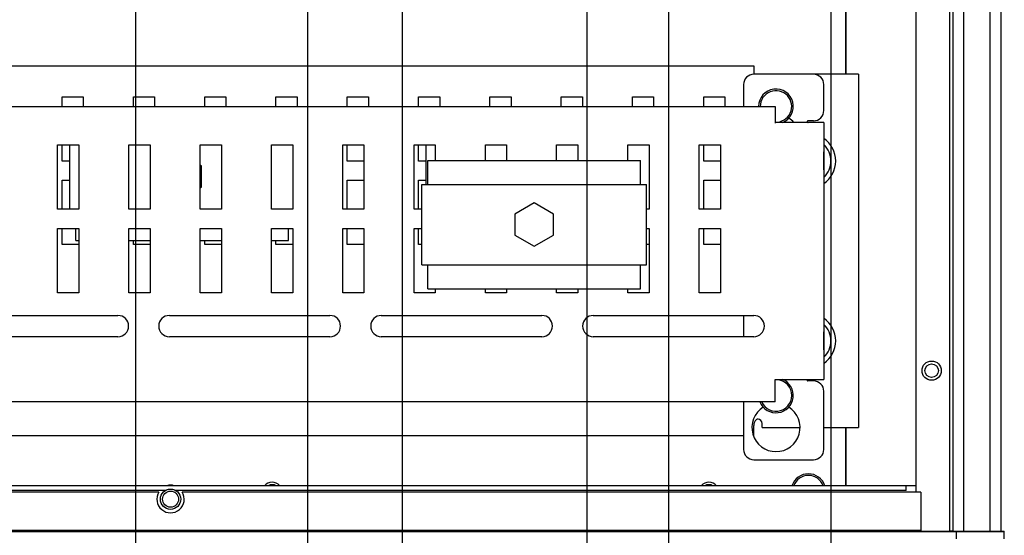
# Paper-space layout 'SUBMITTAL_E1H_1_2' of a CAD drawing. Header units: millimetres. Extents: x 0 to 841, y 0 to 594.
# Tile 19 of 30: x 370 to 447, y 344 to 384. Entities that reach past the tile are written whole.
import ezdxf

# ---------------------------------------------------------------- set-up
doc = ezdxf.new("R2010")
doc.units = ezdxf.units.MM
doc.header["$LTSCALE"] = 46.255
doc.layers.get('0').update_dxf_attribs({"linetype": 'CONTINUOUS'})
for name, color, linetype in [('002___PRT_ALL_AXES', 7, 'CONTINUOUS'), ('02___PRT_ALL_AXES', 7, 'CONTINUOUS'), ('ROUNDS', 7, 'CONTINUOUS')]:
    doc.layers.add(name, color=color, linetype=linetype)
doc.styles.get("Standard").update_dxf_attribs({"font": 'txt', "width": 0.725})
doc.dimstyles.new('DIMSTYLE_4', dxfattribs={"dimtxt": 3.5, "dimasz": 4.8, "dimexe": 3.2, "dimexo": 1.6, "dimgap": 0.875, "dimtad": 0, "dimtih": 1, "dimtoh": 1, "dimdec": 1, "dimzin": 0, "dimdsep": 46, "dimtxsty": 'STANDARD', "dimblk": 'CLOSED', "dimblk1": 'CLOSED', "dimblk2": 'CLOSED', "dimcen": 0.09, "dimadec": 0, "dimazin": 0, "dimtp": 0.4, "dimtm": 0.4, "dimtfac": 1, "dimtdec": 1, "dimtofl": 0, "dimtmove": 0, "dimatfit": 3, "dimldrblk": 'CLOSED', "dimfxl": 1, "dimtolj": 1, "dimtzin": 0, "dimarcsym": 0})

# ---------------------------------------------------------------- blocks, each defined once
blk = doc.blocks.new('*D48')
at = {"color": 2, "linetype": 'CONTINUOUS'}
for p, q in [((358.178, 444.288), (358.178, 435.288)), ((358.178, 435.288), (364.141, 431.474)), ((364.141, 431.474), (364.141, 265.634))]:
    blk.add_line(p, q, dxfattribs=at)
at = {"color": 2, "linetype": 'CONTINUOUS', "insert": (362.391, 263.884), "char_height": 3.5, "width": 12.6875, "attachment_point": 3, "rotation": 90, "line_spacing_factor": 0.9}
blk.add_mtext('248\\P[9.8]', dxfattribs=at)
blk = doc.blocks.new('_CLOSED')
at = {"color": 0, "linetype": 'BYBLOCK'}
for p, q in [((0, 0), (-1, 0.167)), ((-1, 0.167), (-1, -0.167)), ((-1, -0.167), (0, 0)), ((-1, 0), (0, 0))]:
    blk.add_line(p, q, dxfattribs=at)
blk = doc.blocks.new('*D49')
at = {"color": 2, "linetype": 'CONTINUOUS'}
blk.add_line((378.928, 444.288), (378.928, 265.634), dxfattribs=at)
at = {"color": 2, "linetype": 'CONTINUOUS', "insert": (377.178, 263.884), "char_height": 3.5, "width": 15.225, "attachment_point": 3, "rotation": 90, "line_spacing_factor": 0.9}
blk.add_mtext('331\\P[13.0]', dxfattribs=at)
blk = doc.blocks.new('*D50')
at = {"color": 2, "linetype": 'CONTINUOUS'}
blk.add_line((399.678, 444.288), (399.678, 265.634), dxfattribs=at)
at = {"color": 2, "linetype": 'CONTINUOUS', "insert": (397.928, 263.884), "char_height": 3.5, "width": 15.225, "attachment_point": 3, "rotation": 90, "line_spacing_factor": 0.9}
blk.add_mtext('414\\P[16.3]', dxfattribs=at)
blk = doc.blocks.new('*D51')
at = {"color": 2, "linetype": 'CONTINUOUS'}
blk.add_line((420.428, 444.288), (420.428, 265.634), dxfattribs=at)
at = {"color": 2, "linetype": 'CONTINUOUS', "insert": (418.678, 263.884), "char_height": 3.5, "width": 15.225, "attachment_point": 3, "rotation": 90, "line_spacing_factor": 0.9}
blk.add_mtext('497\\P[19.6]', dxfattribs=at)
blk = doc.blocks.new('*D59')
at = {"color": 2, "linetype": 'CONTINUOUS'}
for p, q in [((386.316, 417.725), (386.316, 404.509)), ((386.316, 404.509), (392.312, 399.118)), ((392.312, 399.118), (392.312, 234.371))]:
    blk.add_line(p, q, dxfattribs=at)
at = {"color": 2, "linetype": 'CONTINUOUS', "insert": (390.562, 232.621), "char_height": 3.5, "width": 15.225, "attachment_point": 3, "rotation": 90, "line_spacing_factor": 0.9}
blk.add_mtext('361\\P[14.2]', dxfattribs=at)
blk = doc.blocks.new('*D60')
at = {"color": 2, "linetype": 'CONTINUOUS'}
for p, q in [((403.816, 410.225), (403.816, 401.814)), ((403.816, 401.814), (414.057, 392.852)), ((414.057, 392.852), (414.057, 234.371))]:
    blk.add_line(p, q, dxfattribs=at)
at = {"color": 2, "linetype": 'CONTINUOUS', "insert": (412.307, 232.621), "char_height": 3.5, "width": 15.225, "attachment_point": 3, "rotation": 90, "line_spacing_factor": 0.9}
blk.add_mtext('431\\P[17.0]', dxfattribs=at)
blk = doc.blocks.new('*D61')
at = {"color": 2, "linetype": 'CONTINUOUS'}
for p, q in [((421.316, 417.725), (421.316, 411.616)), ((421.316, 411.616), (433.065, 401.895)), ((433.065, 401.895), (433.065, 234.371))]:
    blk.add_line(p, q, dxfattribs=at)
at = {"color": 2, "linetype": 'CONTINUOUS', "insert": (431.315, 232.621), "char_height": 3.5, "width": 15.225, "attachment_point": 3, "rotation": 90, "line_spacing_factor": 0.9}
blk.add_mtext('501\\P[19.7]', dxfattribs=at)

psp = doc.layouts.new('SUBMITTAL_E1H_1_2')

# ---------------------------------------------------------------- linework, layer by layer
at = {"color": 7, "linetype": 'CONTINUOUS'}
for p, q in [((442.303, 504.378), (442.303, 344.238)), ((442.553, 504.4), (442.553, 344.238)), ((446.328, 344.238), (446.328, 504.742)), ((439.678, 504.047), (439.678, 347.288)), ((434.228, 480.413), (434.228, 379.813)), ((431.216, 376.125), (431.219, 376.104)), ((431.219, 376.104), (431.226, 376.086)), ((431.226, 376.086), (431.237, 376.073)), ((431.237, 376.073), (431.25, 376.065)), ((373.816, 369.313), (373.816, 374.313)), ((401.566, 371.238), (401.566, 374.313)), ((432.528, 373.763), (432.516, 373.77)), ((432.528, 373.513), (432.516, 373.535)), ((432.528, 372.363), (432.528, 373.763)), ((384.066, 372.684), (383.966, 372.742)), ((384.066, 371.042), (384.066, 372.684)), ((401.691, 371.238), (401.691, 373.113)), ((401.691, 373.113), (418.241, 373.113)), ((418.241, 371.238), (418.241, 373.113)), ((432.528, 372.613), (432.516, 372.591)), ((432.528, 372.363), (432.516, 372.356)), ((383.966, 370.984), (384.066, 371.042)), ((401.216, 364.988), (401.216, 371.238)), ((401.216, 371.238), (418.716, 371.238)), ((418.716, 364.988), (418.716, 371.238)), ((409.966, 369.8), (408.466, 368.934)), ((411.466, 368.934), (409.966, 369.8)), ((408.466, 368.934), (408.466, 367.292)), ((411.466, 367.292), (411.466, 368.934)), ((374.291, 366.863), (374.291, 367.813)), ((390.841, 366.863), (390.841, 367.813)), ((408.466, 367.292), (409.966, 366.425)), ((409.966, 366.425), (411.466, 367.292)), ((374.291, 366.863), (374.516, 366.863)), ((378.416, 366.863), (380.066, 366.863)), ((383.966, 366.863), (385.616, 366.863)), ((389.516, 366.863), (390.841, 366.863)), ((401.216, 364.988), (418.716, 364.988)), ((401.691, 363.113), (401.691, 364.988)), ((418.241, 363.113), (418.241, 364.988)), ((401.691, 363.113), (418.241, 363.113)), ((432.528, 359.763), (432.516, 359.77)), ((432.528, 359.513), (432.516, 359.535)), ((432.528, 358.363), (432.528, 359.763)), ((432.528, 358.613), (432.516, 358.591)), ((432.528, 358.363), (432.516, 358.356)), ((431.216, 356), (431.219, 356.022)), ((431.219, 356.022), (431.226, 356.04)), ((431.226, 356.04), (431.237, 356.053)), ((431.237, 356.053), (431.25, 356.061)), ((434.228, 352.313), (434.228, 347.788)), ((439.666, 347.788), (302.966, 347.788)), ((381.245, 347.413), (361.329, 347.413)), ((438.916, 347.413), (382.071, 347.413)), ((438.916, 347.413), (438.916, 347.788)), ((439.666, 347.788), (439.666, 347.288)), ((440.066, 347.288), (440.066, 344.288)), ((440.066, 344.288), (302.566, 344.288)), ((439.666, 344.288), (439.666, 344.238)), ((442.791, 344.238), (443.403, 344.238))]:
    psp.add_line(p, q, dxfattribs=at)
at = {"color": 3, "linetype": 'CONTINUOUS'}
for p, q in [((315.566, 380.463), (427.066, 380.463)), ((427.066, 380.463), (427.066, 379.813)), ((435.216, 379.813), (431.716, 379.813)), ((435.216, 379.813), (435.216, 352.313)), ((373.216, 377.313), (373.216, 378.063)), ((373.216, 378.063), (374.866, 378.063)), ((374.866, 378.063), (374.866, 377.313)), ((378.766, 377.313), (378.766, 378.063)), ((378.766, 378.063), (380.416, 378.063)), ((380.416, 378.063), (380.416, 377.313)), ((384.316, 377.313), (384.316, 378.063)), ((384.316, 378.063), (385.966, 378.063)), ((385.966, 378.063), (385.966, 377.313)), ((389.866, 377.313), (389.866, 378.063)), ((389.866, 378.063), (391.516, 378.063)), ((391.516, 378.063), (391.516, 377.313)), ((395.416, 377.313), (395.416, 378.063)), ((395.416, 378.063), (397.066, 378.063)), ((397.066, 378.063), (397.066, 377.313)), ((400.966, 377.313), (400.966, 378.063)), ((400.966, 378.063), (402.616, 378.063)), ((402.616, 378.063), (402.616, 377.313)), ((406.516, 377.313), (406.516, 378.063)), ((406.516, 378.063), (408.166, 378.063)), ((408.166, 378.063), (408.166, 377.313)), ((412.066, 377.313), (412.066, 378.063)), ((412.066, 378.063), (413.716, 378.063)), ((413.716, 378.063), (413.716, 377.313)), ((417.616, 377.313), (417.616, 378.063)), ((417.616, 378.063), (419.266, 378.063)), ((419.266, 378.063), (419.266, 377.313)), ((423.166, 377.313), (423.166, 378.063)), ((423.166, 378.063), (424.816, 378.063)), ((424.816, 378.063), (424.816, 377.313)), ((313.916, 377.313), (428.716, 377.313)), ((428.716, 377.313), (428.716, 376.013)), ((432.516, 376.063), (428.716, 376.063)), ((431.216, 376.125), (431.219, 376.111)), ((431.219, 376.111), (431.227, 376.096)), ((431.227, 376.096), (431.242, 376.083)), ((431.242, 376.083), (431.261, 376.073)), ((431.261, 376.073), (431.284, 376.066)), ((432.516, 376.063), (432.516, 356.063)), ((372.866, 369.313), (372.866, 374.313)), ((372.866, 374.313), (374.516, 374.313)), ((373.216, 373.063), (373.216, 374.313)), ((374.516, 374.313), (374.516, 369.313)), ((378.416, 369.313), (378.416, 374.313)), ((378.416, 374.313), (380.066, 374.313)), ((380.066, 374.313), (380.066, 369.313)), ((383.966, 369.313), (383.966, 374.313)), ((383.966, 374.313), (385.616, 374.313)), ((385.616, 374.313), (385.616, 369.313)), ((389.516, 369.313), (389.516, 374.313)), ((389.516, 374.313), (391.166, 374.313)), ((391.166, 374.313), (391.166, 369.313)), ((395.066, 369.313), (395.066, 374.313)), ((395.066, 374.313), (396.716, 374.313)), ((395.416, 373.063), (395.416, 374.313)), ((396.716, 374.313), (396.716, 369.313)), ((400.616, 369.313), (400.616, 374.313)), ((400.616, 374.313), (402.266, 374.313)), ((400.966, 373.063), (400.966, 374.313)), ((402.266, 374.313), (402.266, 373.113)), ((406.166, 373.113), (406.166, 374.313)), ((406.166, 374.313), (407.816, 374.313)), ((407.816, 374.313), (407.816, 373.113)), ((411.716, 373.113), (411.716, 374.313)), ((411.716, 374.313), (413.366, 374.313)), ((413.366, 374.313), (413.366, 373.113)), ((417.266, 373.113), (417.266, 374.313)), ((417.266, 374.313), (418.916, 374.313)), ((418.916, 374.313), (418.916, 369.313)), ((422.816, 369.313), (422.816, 374.313)), ((422.816, 374.313), (424.466, 374.313)), ((423.166, 373.063), (423.166, 374.313)), ((424.466, 374.313), (424.466, 369.313)), ((373.816, 373.063), (373.216, 373.063)), ((396.716, 373.063), (395.416, 373.063)), ((401.566, 373.063), (400.966, 373.063)), ((424.466, 373.063), (423.166, 373.063)), ((373.216, 369.313), (373.216, 371.563)), ((373.216, 371.563), (373.816, 371.563)), ((395.416, 369.313), (395.416, 371.563)), ((395.416, 371.563), (396.716, 371.563)), ((400.966, 369.313), (400.966, 371.563)), ((400.966, 371.563), (401.566, 371.563)), ((423.166, 369.313), (423.166, 371.563)), ((423.166, 371.563), (424.466, 371.563)), ((374.516, 369.313), (372.866, 369.313)), ((380.066, 369.313), (378.416, 369.313)), ((385.616, 369.313), (383.966, 369.313)), ((391.166, 369.313), (389.516, 369.313)), ((396.716, 369.313), (395.066, 369.313)), ((401.216, 369.313), (400.616, 369.313)), ((418.916, 369.313), (418.716, 369.313)), ((424.466, 369.313), (422.816, 369.313)), ((372.866, 362.813), (372.866, 367.813)), ((372.866, 367.813), (374.516, 367.813)), ((373.216, 366.563), (373.216, 367.813)), ((374.516, 367.813), (374.516, 362.813)), ((378.416, 362.813), (378.416, 367.813)), ((378.416, 367.813), (380.066, 367.813)), ((380.066, 367.813), (380.066, 362.813)), ((383.966, 362.813), (383.966, 367.813)), ((383.966, 367.813), (385.616, 367.813)), ((385.616, 367.813), (385.616, 362.813)), ((389.516, 362.813), (389.516, 367.813)), ((389.516, 367.813), (391.166, 367.813)), ((391.166, 367.813), (391.166, 362.813)), ((395.066, 362.813), (395.066, 367.813)), ((395.066, 367.813), (396.716, 367.813)), ((395.416, 366.563), (395.416, 367.813)), ((396.716, 367.813), (396.716, 362.813)), ((400.616, 362.813), (400.616, 367.813)), ((400.616, 367.813), (401.216, 367.813)), ((400.966, 366.563), (400.966, 367.813)), ((418.716, 367.813), (418.916, 367.813)), ((418.916, 367.813), (418.916, 362.813)), ((422.816, 362.813), (422.816, 367.813)), ((422.816, 367.813), (424.466, 367.813)), ((423.166, 366.563), (423.166, 367.813)), ((424.466, 367.813), (424.466, 362.813)), ((374.516, 366.563), (373.216, 366.563)), ((378.766, 366.563), (378.766, 366.863)), ((380.066, 366.563), (378.766, 366.563)), ((384.316, 366.563), (384.316, 366.863)), ((385.616, 366.563), (384.316, 366.563)), ((389.866, 366.563), (389.866, 366.863)), ((391.166, 366.563), (389.866, 366.563)), ((396.716, 366.563), (395.416, 366.563)), ((401.216, 366.563), (400.966, 366.563)), ((418.916, 366.563), (418.716, 366.563)), ((424.466, 366.563), (423.166, 366.563)), ((374.516, 362.813), (372.866, 362.813)), ((380.066, 362.813), (378.416, 362.813)), ((385.616, 362.813), (383.966, 362.813)), ((391.166, 362.813), (389.516, 362.813)), ((396.716, 362.813), (395.066, 362.813)), ((402.266, 362.813), (400.616, 362.813)), ((402.266, 363.113), (402.266, 362.813)), ((406.166, 362.813), (406.166, 363.113)), ((407.816, 362.813), (406.166, 362.813)), ((407.816, 363.113), (407.816, 362.813)), ((411.716, 362.813), (411.716, 363.113)), ((413.366, 362.813), (411.716, 362.813)), ((413.366, 363.113), (413.366, 362.813)), ((417.266, 362.813), (417.266, 363.113)), ((418.916, 362.813), (417.266, 362.813)), ((424.466, 362.813), (422.816, 362.813)), ((365.066, 361.038), (377.566, 361.038)), ((381.566, 361.038), (394.066, 361.038)), ((398.066, 361.038), (410.566, 361.038)), ((414.566, 361.038), (427.066, 361.038)), ((377.566, 359.388), (365.066, 359.388)), ((394.066, 359.388), (381.566, 359.388)), ((410.566, 359.388), (398.066, 359.388)), ((427.066, 359.388), (414.566, 359.388)), ((428.716, 354.313), (428.716, 356.063)), ((428.716, 356.063), (432.516, 356.063)), ((431.216, 356), (431.219, 356.015)), ((431.219, 356.015), (431.227, 356.03)), ((431.227, 356.03), (431.242, 356.043)), ((431.242, 356.043), (431.261, 356.053)), ((431.261, 356.053), (431.284, 356.06)), ((428.716, 354.313), (313.916, 354.313)), ((427.1, 352.692), (427.075, 352.591)), ((427.137, 352.778), (427.1, 352.692)), ((427.181, 352.847), (427.137, 352.778)), ((427.232, 352.9), (427.181, 352.847)), ((427.285, 352.936), (427.232, 352.9)), ((427.338, 352.956), (427.285, 352.936)), ((427.391, 352.963), (427.338, 352.956)), ((427.716, 352.313), (427.716, 352.638)), ((427.075, 352.591), (427.066, 352.482)), ((427.066, 351.663), (427.066, 352.482)), ((427.716, 352.313), (430.664, 352.313)), ((432.516, 352.313), (435.216, 352.313)), ((426.266, 351.663), (316.366, 351.663)), ((427.066, 351.663), (427.037, 351.663))]:
    psp.add_line(p, q, dxfattribs=at)
at = {"color": 7, "linetype": 'CONTINUOUS'}
psp.add_circle((381.658, 346.738), 0.791, dxfattribs=at)
for centre, radius, start, end in [((428.791, 377.313), 1.225, 266.48883, 180), ((428.791, 374.813), 1.875, 41.81441, 58.02713), ((431.278, 376.125), 0.0625, 90, 180.00015), ((431.316, 373.063), 1.75, 313.37528, 46.65196), ((431.316, 359.063), 1.75, 313.37528, 46.65196), ((428.791, 354.813), 1.225, 204.12971, 93.51117), ((431.278, 356), 0.0625, 179.99985, 270), ((428.791, 352.313), 1.875, 121.97287, 58.02713), ((431.316, 347.363), 1.225, 20.3577, 159.6423), ((389.566, 347.238), 0.625, 61.79496, 118.20504), ((423.566, 347.238), 0.625, 61.79496, 118.20504)]:
    psp.add_arc(centre, radius, start, end, dxfattribs=at)
at = {"color": 3, "linetype": 'CONTINUOUS'}
for centre, radius, start, end in [((431.316, 373.063), 2.126, 304.43008, 55.56992), ((377.566, 360.213), 0.825, 270, 90), ((381.566, 360.213), 0.825, 90, 270), ((394.066, 360.213), 0.825, 270, 90), ((398.066, 360.213), 0.825, 90, 270), ((410.566, 360.213), 0.825, 270, 90), ((414.566, 360.213), 0.825, 90, 270), ((427.066, 360.213), 0.825, 270, 90), ((431.316, 359.063), 2.126, 304.43008, 55.56992), ((427.391, 352.638), 0.325, 0, 90)]:
    psp.add_arc(centre, radius, start, end, dxfattribs=at)
at = {"layer": '002___PRT_ALL_AXES', "color": 7, "linetype": 'CONTINUOUS'}
for p, q in [((443.403, 344.238), (443.403, 504.477)), ((445.454, 344.238), (445.454, 504.663)), ((380.749, 347.288), (361.825, 347.288)), ((440.066, 347.288), (382.567, 347.288)), ((442.553, 344.238), (442.303, 344.238)), ((443.403, 344.238), (445.454, 344.238))]:
    psp.add_line(p, q, dxfattribs=at)
for centre, radius in [((440.909, 356.743), 0.75), ((440.909, 356.743), 0.525), ((381.658, 346.738), 0.625)]:
    psp.add_circle(centre, radius, dxfattribs=at)
for centre, radius, start, end in [((389.566, 347.238), 0.812, 42.72681, 137.27319), ((423.566, 347.238), 0.812, 42.72681, 137.27319), ((381.658, 346.738), 1.062, 148.82545, 31.17455), ((381.658, 346.738), 1.087, 75.18236, 104.81764)]:
    psp.add_arc(centre, radius, start, end, dxfattribs=at)
at = {"layer": '02___PRT_ALL_AXES', "color": 7, "linetype": 'CONTINUOUS'}
for centre, start, end in [((428.791, 377.313), 291.76498, 180), ((428.791, 354.813), 201.80745, 68.23502), ((431.316, 347.363), 18.35862, 161.64138)]:
    psp.add_arc(centre, 1.35, start, end, dxfattribs=at)
at = {"layer": 'ROUNDS', "color": 7, "linetype": 'CONTINUOUS'}
for p, q in [((434.216, 379.813), (434.216, 480.413)), ((431.716, 379.813), (427.066, 379.813)), ((426.266, 379.013), (426.266, 377.313)), ((432.516, 376.988), (432.516, 379.013)), ((431.716, 376.188), (431.278, 376.188)), ((426.266, 361.038), (426.266, 359.388)), ((431.716, 355.938), (431.278, 355.938)), ((432.516, 350.613), (432.516, 355.138)), ((426.266, 354.313), (426.266, 350.613)), ((434.216, 347.788), (434.216, 352.313)), ((427.066, 349.813), (431.716, 349.813)), ((300.281, 344.238), (442.345, 344.238)), ((442.528, 344.238), (442.791, 344.238)), ((442.791, 344.238), (442.791, 344.213)), ((442.834, 343.638), (442.834, 344.213)), ((445.454, 344.238), (446.566, 344.238)), ((446.566, 343.638), (446.566, 344.238))]:
    psp.add_line(p, q, dxfattribs=at)
at = {"layer": 'ROUNDS', "color": 3, "linetype": 'CONTINUOUS'}
psp.add_line((296.066, 344.213), (446.566, 344.213), dxfattribs=at)
at = {"layer": 'ROUNDS', "color": 7, "linetype": 'CONTINUOUS'}
for centre, start, end in [((427.066, 379.013), 90, 180), ((431.716, 379.013), 0, 90), ((431.716, 376.988), 270, 360), ((431.716, 355.138), 0, 90), ((427.066, 350.613), 180, 270), ((431.716, 350.613), 270, 360)]:
    psp.add_arc(centre, 0.8, start, end, dxfattribs=at)

# ---------------------------------------------------------------- dimensions: what is measured, and where the dimension line sits
at = {"color": 2, "linetype": 'CONTINUOUS'}
for feature_location, offset, dtype, origin, text, picture, middle in [((358.178, 444.288), (5.962, -178.654), 0, (358.178, 445.888), '248\\P[9.8]', '*D48', (366.766, 257.54)), ((378.928, 444.288), (0, -178.654), 1, (378.928, 445.888), '331\\P[13.0]', '*D49', (381.553, 256.271)), ((399.678, 444.288), (0, -178.654), 1, (399.678, 445.888), '414\\P[16.3]', '*D50', (402.303, 256.271)), ((420.428, 444.288), (0, -178.654), 1, (420.428, 445.888), '497\\P[19.6]', '*D51', (423.053, 256.271)), ((386.316, 417.725), (5.996, -183.355), 0, (386.316, 419.325), '361\\P[14.2]', '*D59', (394.937, 225.008)), ((421.316, 417.725), (11.749, -183.355), 0, (421.316, 419.325), '501\\P[19.7]', '*D61', (435.69, 225.008)), ((403.816, 410.225), (10.241, -175.855), 0, (403.816, 411.825), '431\\P[17.0]', '*D60', (416.682, 225.008))]:
    dim = psp.add_ordinate_dim(feature_location=feature_location, offset=offset, dtype=dtype, origin=origin, text=text, dimstyle='DIMSTYLE_4', dxfattribs=at)
    dim.commit()
    dim.dimension.update_dxf_attribs({"geometry": picture, "text_midpoint": middle})

doc.saveas('drawing.dxf')
